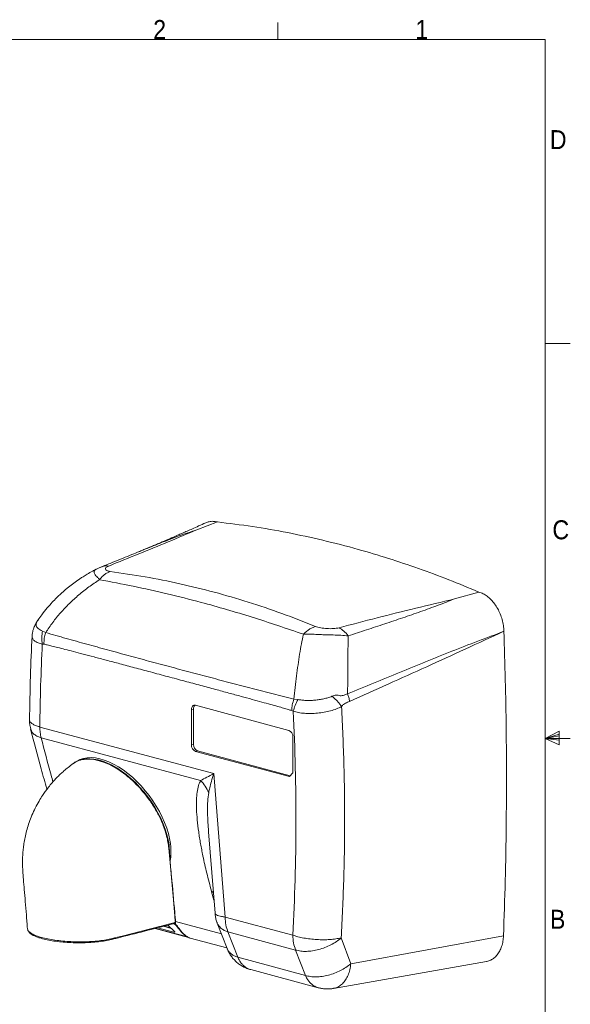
# Model space of a CAD drawing. Header units: millimetres. Extents: x 5 to 273, y 7 to 200.
# Tile 11 of 11: x 204 to 273, y 76 to 199. Entities that reach past the tile are written whole.
import ezdxf

# ---------------------------------------------------------------- set-up
doc = ezdxf.new("R2010")
doc.units = ezdxf.units.MM
doc.styles.add('SLDTEXTSTYLE0', font='GOTHIC.TTF', dxfattribs={"width": 0.913})

msp = doc.modelspace()

# ---------------------------------------------------------------- linework, layer by layer
at = {"color": 7, "linetype": 'Continuous', "lineweight": 0}
for p, q in [((236.4844, 196.675), (236.4844, 198.8289)), ((8.3801, 196.675), (270.0001, 196.675)), ((270.0001, 9.9587), (270.0001, 196.675)), ((270.0001, 158.5487), (273.1751, 158.5487)), ((270.0001, 109.0187), (271.7571, 109.9161)), ((271.7571, 109.9161), (271.7571, 108.2059)), ((271.7571, 109.5389), (270.0001, 109.0187)), ((271.7571, 109.3267), (270.0001, 109.0187)), ((271.7571, 108.7844), (270.0001, 109.0187)), ((271.7571, 108.7844), (270.0001, 109.0187)), ((271.7571, 108.2059), (270.0001, 109.0187)), ((270.0001, 109.0187), (273.1751, 109.0187))]:
    msp.add_line(p, q, dxfattribs=at)
at = {"color": 7, "linetype": 'Continuous', "lineweight": 15}
for p, q in [((226.3209, 135.185), (228.8888, 136.1623)), ((213.716, 130.2462), (213.6896, 130.2349)), ((214.217, 130.4898), (213.7111, 130.2568)), ((214.1987, 130.4501), (214.3693, 130.522)), ((261.6985, 127.3722), (258.6597, 126.5211)), ((207.3431, 122.2903), (206.9499, 122.4855)), ((205.6484, 121.8708), (205.6405, 121.8344)), ((207.1215, 120.8448), (206.9162, 120.8563)), ((239.015, 113.8949), (238.4961, 113.9441)), ((225.6361, 112.6257), (225.8906, 112.6939)), ((225.6361, 108.1939), (225.6361, 112.6257)), ((225.8906, 112.6939), (225.8906, 108.2621)), ((226.131, 113.1675), (237.869, 110.0228)), ((238.4163, 112.4171), (238.211, 112.5156)), ((206.6066, 110.4456), (228.4415, 104.5958)), ((226.7789, 103.7378), (206.7803, 109.0956)), ((238.364, 109.2157), (238.364, 104.6876)), ((225.8906, 108.2621), (225.6361, 108.1939)), ((226.131, 107.3868), (226.3856, 107.455)), ((226.3856, 107.455), (238.0398, 104.3327)), ((237.9397, 104.2232), (226.131, 107.3868)), ((211.0022, 106.0191), (210.8153, 105.8801)), ((214.4333, 106.1294), (214.3581, 106.1549)), ((228.4415, 104.5958), (229.8654, 86.6138)), ((238.364, 104.6876), (237.9397, 104.2232)), ((227.7824, 97.3051), (228.5904, 87.1)), ((228.1466, 89.8575), (228.1704, 89.7709)), ((229.8654, 86.6138), (238.3534, 84.3398)), ((223.4103, 84.715), (221.3761, 85.2599)), ((222.1245, 85.4502), (223.0822, 85.1936)), ((222.6518, 85.5843), (223.4789, 84.8336)), ((228.872, 85.8626), (230.1013, 82.6785)), ((221.0677, 85.1815), (225.2523, 84.0604)), ((225.0118, 84.1907), (224.4222, 84.7259)), ((224.9375, 84.2243), (225.2523, 84.0604)), ((238.7053, 82.4758), (230.2173, 84.7498)), ((230.2173, 84.7498), (231.4466, 81.5656)), ((245.6318, 80.752), (244.4242, 84.0002)), ((264.7905, 84.2672), (245.6318, 80.752)), ((225.4733, 83.9654), (230.081, 82.731)), ((231.4466, 81.5656), (239.9339, 79.2918)), ((238.7053, 82.4758), (239.9339, 79.2918)), ((243.4557, 77.6559), (262.649, 81.0317)), ((233.0674, 80.0131), (241.5547, 77.7392))]:
    msp.add_line(p, q, dxfattribs=at)
at = {"color": 8, "linetype": 'Continuous', "lineweight": 15}
for p, q in [((228.3785, 89.7767), (228.1466, 89.8575)), ((228.1704, 89.7709), (228.4614, 88.7299)), ((228.1704, 89.7709), (228.3848, 89.6962)), ((223.0201, 85.25), (222.2006, 85.4696)), ((223.4365, 85.808), (223.7268, 85.5445)), ((229.3987, 84.4984), (223.6446, 86.04)), ((225.16, 84.1084), (221.1123, 85.1929)), ((223.4759, 84.8363), (223.4103, 84.715)), ((225.0054, 84.1925), (224.9376, 84.225))]:
    msp.add_line(p, q, dxfattribs=at)
at = {"color": 7, "linetype": 'Continuous', "lineweight": 15, "flags": 128}
for points in [[(225.6361, 112.6257), (225.6456, 112.7547), (225.6737, 112.8737), (225.7195, 112.978), (225.781, 113.0637), (225.8561, 113.1275), (225.9416, 113.1669), (226.0345, 113.1804), (226.131, 113.1675)], [(210.8153, 105.8801), (211.0572, 106.041), (211.4585, 106.2379), (211.8968, 106.3755), (212.3687, 106.4527), (212.8704, 106.4688), (213.398, 106.4239), (213.9475, 106.3181), (214.5145, 106.1524), (215.0945, 105.928), (215.683, 105.6467), (216.2755, 105.3107), (216.8673, 104.9227), (217.4537, 104.4855), (218.0302, 104.0028), (218.5923, 103.4783), (219.1355, 102.916), (219.6555, 102.3204), (220.1485, 101.6961), (220.6104, 101.048), (221.0377, 100.3812), (221.4269, 99.7009), (221.7752, 99.0124), (222.0797, 98.3212), (222.338, 97.6326), (222.5482, 96.952)], [(211.0022, 106.0191), (211.2441, 106.1799), (211.6454, 106.3769), (212.0837, 106.5144), (212.5556, 106.5916), (213.0573, 106.6078), (213.585, 106.5628), (214.1344, 106.4571), (214.7014, 106.2913), (215.2814, 106.067), (215.87, 105.7857), (216.4625, 105.4497), (217.0542, 105.0616), (217.6407, 104.6245), (218.2172, 104.1418), (218.7792, 103.6172), (219.3224, 103.0549), (219.8425, 102.4593), (220.3354, 101.835), (220.7973, 101.1869), (221.2246, 100.5201), (221.6139, 99.8398), (221.9621, 99.1514), (222.2666, 98.4601), (222.525, 97.7715), (222.7352, 97.0909)], [(223.6205, 85.9205), (223.6063, 86.0774), (223.5496, 86.7049), (223.3229, 89.215), (222.7771, 95.258)], [(215.7175, 83.9111), (215.9979, 83.9824), (217.1193, 84.2675), (221.6047, 85.408), (221.661, 85.4223), (223.0806, 85.7832), (223.4354, 85.8734), (223.5242, 85.896), (223.5685, 85.9073), (223.6129, 85.9185), (223.6205, 85.9205)], [(223.4103, 84.715), (223.4613, 84.7039), (223.5022, 84.7008), (223.5313, 84.7056), (223.5475, 84.7183), (223.5503, 84.7384), (223.5394, 84.765), (223.5153, 84.7971), (223.4789, 84.8336)], [(215.6164, 83.7963), (215.6011, 83.7957), (215.5773, 83.7992)]]:
    msp.add_lwpolyline(points, dxfattribs=at)
at = {"color": 7, "linetype": 'Continuous', "lineweight": 15}
for centre, radius, start, end in [((226.4804, 112.7379), 0.5914, 132.058826, 184.266798), ((237.5378, 109.2643), 0.8276, 356.636503, 66.408122), ((226.4623, 108.1453), 0.8276, 176.636504, 246.408121), ((226.7168, 108.2135), 0.8276, 176.636504, 246.408121), ((214.751, 94.6462), 8.131, 357.284099, 16.473716), ((215.5743, 94.8868), 7.4925, 350.813545, 17.108581)]:
    msp.add_arc(centre, radius, start, end, dxfattribs=at)
at = {"color": 8, "linetype": 'Continuous', "lineweight": 15}
for centre, radius, start, end in [((222.7511, 95.3083), 0.0566, 297.313075, 357.270086), ((223.5965, 85.9693), 0.0544, 296.156488, 0.79862), ((215.5927, 83.9192), 0.1251, 280.942612, 356.31518)]:
    msp.add_arc(centre, radius, start, end, dxfattribs=at)
at = {"color": 7, "linetype": 'Continuous', "lineweight": 15}
for points, knots in [([(227.4254, 136.0621), (227.126, 135.9278), (226.5658, 135.6764), (225.7839, 135.3281), (225.1152, 135.0317), (224.5562, 134.7852), (224.1019, 134.5857), (223.7182, 134.4179), (223.1736, 134.1805), (222.441, 133.863), (221.6482, 133.5233), (220.9955, 133.2464), (220.52, 133.0462), (220.0749, 132.8603), (219.6309, 132.6764), (219.2935, 132.5378), (219.1019, 132.4601), (219.0772, 132.4501)], [0, 0, 0, 0, 0.10376326, 0.19409599, 0.27135773, 0.33586527, 0.38788826, 0.42858959, 0.46742761, 0.57681229, 0.69095168, 0.7531046, 0.81657496, 0.86839484, 0.9212829, 0.98985031, 1, 1, 1, 1]), ([(228.8888, 136.1623), (228.7123, 136.197), (228.3594, 136.2664), (227.8633, 136.2281), (227.566, 136.11), (227.4276, 136.0551)], [0, 0, 0, 0, 0.348253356, 0.6965187, 1, 1, 1, 1]), ([(228.8888, 136.1623), (230.355, 135.9846), (233.2888, 135.6289), (237.7049, 134.8531), (242.1287, 133.9002), (246.343, 132.8088), (250.3448, 131.6157), (254.1335, 130.3447), (257.9203, 128.9452), (260.4391, 127.8966), (261.6985, 127.3722)], [0, 0, 0, 0, 0.134528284, 0.26918835, 0.403716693, 0.538377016, 0.653616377, 0.768855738, 0.884427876, 1, 1, 1, 1]), ([(215.2619, 130.6403), (216.5151, 131.1457), (219.021, 132.156), (222.7299, 133.6702), (225.1253, 134.6806), (226.3209, 135.185)], [0, 0, 0, 0, 0.3338371, 0.66747442, 1, 1, 1, 1]), ([(220.5938, 133.0625), (220.5703, 133.0528), (220.3362, 132.9569), (219.8389, 132.7539), (219.0498, 132.4324), (218.1036, 132.0484), (216.9991, 131.6018), (215.7352, 131.0925), (214.8367, 130.7321), (214.3614, 130.5415)], [0, 0, 0, 0, 0.01147138, 0.11417263, 0.24167665, 0.39400011, 0.57115587, 0.77315398, 1, 1, 1, 1]), ([(220.5944, 133.0606), (220.3649, 132.9694), (219.8537, 132.7662), (219.3534, 132.5616), (219.0777, 132.4489)], [0, 0, 0, 0, 0.44907202, 1, 1, 1, 1]), ([(213.686, 130.2419), (213.5374, 130.1659), (213.1565, 129.9711), (212.6095, 129.6533), (212.0891, 129.3331), (211.6919, 129.0736), (211.247, 128.7704), (210.7006, 128.3747), (210.1546, 127.9446), (209.7263, 127.5847), (209.4152, 127.3121), (209.0745, 127.001), (208.6547, 126.5982), (208.1256, 126.0554), (207.5037, 125.3563), (206.89, 124.6014), (206.5173, 124.057), (206.3538, 123.8183)], [0, 0, 0, 0, 0.0510609, 0.13084667, 0.19306234, 0.23755093, 0.27557404, 0.35714916, 0.44297329, 0.48709319, 0.52740257, 0.56884168, 0.62745042, 0.70435781, 0.7993442, 0.91203421, 1, 1, 1, 1]), ([(214.1047, 128.9263), (214.203, 129.0457), (214.4004, 129.2851), (214.7304, 129.5727), (215.0764, 129.806), (215.3169, 129.9049), (215.4365, 129.954)], [0, 0, 0, 0, 0.25005959, 0.50156562, 0.75227769, 1, 1, 1, 1]), ([(215.4365, 129.954), (215.3484, 129.9696), (215.1723, 130.0009), (214.9379, 130.0933), (214.7876, 130.2348), (214.8516, 130.4005), (215.031, 130.5387), (215.1849, 130.6064), (215.2619, 130.6403)], [0, 0, 0, 0, 0.12507747, 0.25027946, 0.50001237, 0.74967556, 0.874771, 1, 1, 1, 1]), ([(241.1837, 123.056), (239.7916, 123.6108), (237.0072, 124.7206), (232.7604, 126.1441), (228.4796, 127.3939), (224.1642, 128.4471), (219.8224, 129.3246), (216.8983, 129.7442), (215.4365, 129.954)], [0, 0, 0, 0, 0.16663243, 0.33331447, 0.50000027, 0.66668578, 0.83336767, 1, 1, 1, 1]), ([(207.3431, 122.2903), (207.6308, 122.7189), (208.2098, 123.5816), (209.2097, 124.7959), (210.3033, 125.9512), (211.4922, 127.0296), (212.7568, 128.0338), (213.6552, 128.6287), (214.1047, 128.9263)], [0, 0, 0, 0, 0.16291502, 0.3279272, 0.49462606, 0.66254835, 0.8311839, 1, 1, 1, 1]), ([(214.1047, 128.9263), (215.5125, 128.6601), (218.3282, 128.1278), (222.5835, 127.1765), (226.4914, 126.1907), (230.0499, 125.1965), (233.2565, 124.2273), (236.4659, 123.1902), (238.6148, 122.4447), (239.6892, 122.0719)], [0, 0, 0, 0, 0.16666581, 0.33333171, 0.49999761, 0.6249983, 0.74999896, 0.8749995, 1, 1, 1, 1]), ([(264.8402, 122.4498), (264.823, 122.6942), (264.7885, 123.1832), (264.6267, 123.9189), (264.3867, 124.6292), (264.0702, 125.2973), (263.6854, 125.9015), (263.2451, 126.4279), (262.7602, 126.8554), (262.2404, 127.1898), (261.881, 127.3108), (261.6985, 127.3722)], [0, 0, 0, 0, 0.11066259, 0.2213288, 0.33199728, 0.44267424, 0.55346512, 0.66426443, 0.77497777, 0.88569571, 1, 1, 1, 1]), ([(258.6597, 126.5211), (257.0283, 126.1334), (253.76, 125.3569), (248.9395, 124.1405), (245.7461, 123.3144), (244.1489, 122.9012)], [0, 0, 0, 0, 0.33252566, 0.66616292, 1, 1, 1, 1]), ([(245.3026, 121.8761), (246.0685, 122.1253), (247.6003, 122.6239), (249.8848, 123.3811), (252.1556, 124.1465), (254.3944, 124.924), (256.6119, 125.7119), (257.9772, 126.2514), (258.6597, 126.5211)], [0, 0, 0, 0, 0.16666936, 0.33333847, 0.5000091, 0.66667503, 0.83334989, 1, 1, 1, 1]), ([(206.3617, 123.8465), (206.2674, 123.6997), (206.0653, 123.3853), (205.8307, 122.8469), (205.6721, 122.3269), (205.6551, 121.9998), (205.6484, 121.8708)], [0, 0, 0, 0, 0.23561667, 0.50479589, 0.80471614, 1, 1, 1, 1]), ([(206.9499, 122.4855), (206.9028, 122.2189), (206.8084, 121.6855), (206.8803, 121.1327), (206.9162, 120.8563)], [0, 0, 0, 0, 0.49999983, 1, 1, 1, 1]), ([(207.3431, 122.2903), (207.2746, 122.0514), (207.138, 121.5743), (207.127, 121.0877), (207.1215, 120.8448)], [0, 0, 0, 0, 0.50091875, 1, 1, 1, 1]), ([(238.4961, 113.9441), (237.6225, 114.1621), (235.8754, 114.598), (233.2669, 115.2778), (230.6597, 115.9557), (228.0564, 116.6402), (225.4559, 117.3287), (222.8583, 118.0221), (220.2636, 118.7198), (217.6717, 119.4224), (215.0828, 120.1289), (212.4978, 120.8421), (209.9141, 121.5533), (208.2001, 122.0446), (207.3431, 122.2903)], [0, 0, 0, 0, 0.0833296, 0.16666409, 0.24999813, 0.33333221, 0.41666628, 0.50000036, 0.58333444, 0.66666852, 0.75000259, 0.83333669, 0.9166705, 1, 1, 1, 1]), ([(241.1837, 123.056), (241.0542, 123.0088), (240.7952, 122.9143), (240.4115, 122.6906), (240.0379, 122.4156), (239.8055, 122.1865), (239.6892, 122.0719)], [0, 0, 0, 0, 0.24999912, 0.49999978, 0.75000038, 1, 1, 1, 1]), ([(244.1489, 122.9012), (244.0387, 122.8762), (243.8182, 122.8263), (243.3087, 122.7766), (242.6319, 122.775), (241.971, 122.8509), (241.4864, 122.9511), (241.2846, 123.0211), (241.1837, 123.056)], [0, 0, 0, 0, 0.12514287, 0.25033853, 0.50001221, 0.74973528, 0.87493066, 1, 1, 1, 1]), ([(245.3026, 121.8761), (245.1214, 122.0963), (244.7591, 122.5368), (244.3523, 122.7797), (244.1489, 122.9012)], [0, 0, 0, 0, 0.50000022, 1, 1, 1, 1]), ([(264.8402, 122.4498), (262.6553, 121.6244), (258.2856, 119.9736), (251.7424, 117.3029), (247.393, 115.5099), (245.2183, 114.6134)], [0, 0, 0, 0, 0.33333172, 0.66666747, 1, 1, 1, 1]), ([(245.4842, 113.6669), (248.708, 115.1087), (255.1542, 117.9918), (261.6119, 120.964), (264.8402, 122.4498)], [0, 0, 0, 0, 0.50009482, 1, 1, 1, 1]), ([(264.7905, 84.2672), (264.8693, 86.57), (265.0268, 91.1763), (265.14, 97.8177), (265.1754, 104.1751), (265.1364, 110.2471), (265.0328, 116.3377), (264.9044, 120.4122), (264.8402, 122.4498)], [0, 0, 0, 0, 0.182637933, 0.365335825, 0.523903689, 0.682510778, 0.841235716, 1, 1, 1, 1]), ([(205.6339, 121.8349), (205.5581, 120.1632), (205.399, 116.6555), (205.3454, 113.114), (205.3174, 111.2603)], [0, 0, 0, 0, 0.476554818, 1, 1, 1, 1]), ([(238.4961, 113.9441), (238.5479, 114.4359), (238.6521, 115.4257), (238.8221, 116.8624), (239.0055, 118.2615), (239.2074, 119.6044), (239.4294, 120.8878), (239.6026, 121.6771), (239.6892, 122.0719)], [0, 0, 0, 0, 0.16291504, 0.3279272, 0.49462606, 0.66254809, 0.83118394, 1, 1, 1, 1]), ([(239.6892, 122.0719), (239.9123, 122.0872), (240.3584, 122.1178), (241.0468, 122.0792), (241.7539, 122.0428), (242.5536, 122.0076), (243.437, 121.9896), (244.3883, 121.9741), (244.9979, 121.9087), (245.3026, 121.8761)], [0, 0, 0, 0, 0.124982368, 0.250016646, 0.375035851, 0.500055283, 0.666680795, 0.833361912, 1, 1, 1, 1]), ([(245.3026, 121.8761), (245.2945, 121.5345), (245.2782, 120.8503), (245.2737, 119.7158), (245.2717, 118.5154), (245.2659, 117.2544), (245.2513, 115.9545), (245.2293, 115.0583), (245.2183, 114.6134)], [0, 0, 0, 0, 0.16799522, 0.33645021, 0.50457698, 0.67164101, 0.8369738, 1, 1, 1, 1]), ([(206.9162, 120.8563), (206.8398, 119.1295), (206.6869, 115.6753), (206.6334, 112.189), (206.6066, 110.4456)], [0, 0, 0, 0, 0.4999251, 1, 1, 1, 1]), ([(238.211, 112.5156), (238.0694, 112.5585), (237.7336, 112.6603), (237.1507, 112.8278), (236.4068, 113.0387), (235.5011, 113.2914), (234.4329, 113.5866), (233.2037, 113.9237), (231.8137, 114.3027), (230.2734, 114.7207), (228.5849, 115.1773), (226.7499, 115.6718), (224.7598, 116.2067), (222.658, 116.7704), (220.5493, 117.3347), (218.5384, 117.8717), (216.6866, 118.3649), (214.9937, 118.8142), (213.4598, 119.2198), (212.0849, 119.5815), (210.869, 119.8995), (209.8121, 120.1737), (208.9142, 120.4043), (208.1753, 120.5907), (207.5954, 120.7347), (207.2618, 120.8122), (207.1215, 120.8448)], [0, 0, 0, 0, 0.01366107, 0.0324131, 0.05625682, 0.08544452, 0.11980619, 0.15934197, 0.20405191, 0.25393607, 0.30796594, 0.36698693, 0.43099907, 0.50000239, 0.5697947, 0.63447307, 0.6940375, 0.74848804, 0.79782471, 0.84204753, 0.88115656, 0.91515187, 0.94403361, 0.96780192, 0.98645714, 1, 1, 1, 1]), ([(238.4961, 113.9441), (238.4176, 113.7083), (238.2607, 113.2367), (238.2275, 112.756), (238.211, 112.5156)], [0, 0, 0, 0, 0.49999861, 1, 1, 1, 1]), ([(238.4163, 112.4171), (238.4801, 112.6668), (238.6077, 113.1661), (238.8793, 113.652), (239.015, 113.8949)], [0, 0, 0, 0, 0.50000003, 1, 1, 1, 1]), ([(243.2703, 114.2974), (243.1035, 114.2348), (242.77, 114.1097), (242.2269, 113.9777), (241.671, 113.8722), (241.1071, 113.8035), (240.5477, 113.7734), (240.0051, 113.7791), (239.4851, 113.8117), (239.1717, 113.8672), (239.0151, 113.8949)], [0, 0, 0, 0, 0.12500037, 0.25000156, 0.37500225, 0.49999989, 0.62499742, 0.75000036, 0.87500247, 1, 1, 1, 1]), ([(245.2183, 114.6134), (245.0729, 114.5571), (244.8547, 114.4726), (244.5553, 114.3862), (244.3157, 114.3373), (244.0609, 114.4448), (243.6995, 114.4571), (243.442, 114.3613), (243.2703, 114.2974)], [0, 0, 0, 0, 0.25041045, 0.37570418, 0.50034264, 0.62539663, 0.75020755, 1, 1, 1, 1]), ([(244.4744, 113.0311), (244.3963, 113.1381), (244.2401, 113.3521), (243.9492, 113.6771), (243.627, 113.9969), (243.3892, 114.1972), (243.2703, 114.2974)], [0, 0, 0, 0, 0.24999845, 0.50000038, 0.75000281, 1, 1, 1, 1]), ([(244.4744, 113.0311), (244.5446, 113.1223), (244.6844, 113.3038), (245.045, 113.4676), (245.3083, 113.5871), (245.4842, 113.6669)], [0, 0, 0, 0, 0.25105858, 0.49957202, 1, 1, 1, 1]), ([(245.2183, 114.6134), (245.2761, 114.4562), (245.3915, 114.1418), (245.4533, 113.8252), (245.4842, 113.6669)], [0, 0, 0, 0, 0.49999953, 1, 1, 1, 1]), ([(238.3534, 84.3398), (238.4605, 86.6511), (238.6744, 91.2709), (238.7667, 98.2742), (238.7058, 105.3194), (238.5128, 110.0502), (238.4163, 112.4171)], [0, 0, 0, 0, 0.25013722, 0.49998418, 0.74983906, 1, 1, 1, 1]), ([(244.4744, 113.0311), (244.2643, 112.9242), (243.844, 112.7104), (243.0927, 112.4684), (242.2866, 112.2867), (241.4459, 112.1735), (240.605, 112.1298), (239.7982, 112.156), (239.0463, 112.2439), (238.6263, 112.3594), (238.4163, 112.4171)], [0, 0, 0, 0, 0.12500484, 0.25000675, 0.37500794, 0.50000772, 0.62500688, 0.75000545, 0.87500252, 1, 1, 1, 1]), ([(244.4243, 84.0002), (244.5438, 86.3906), (244.7829, 91.1713), (244.8819, 98.4158), (244.8079, 105.7002), (244.5856, 110.5875), (244.4744, 113.0311)], [0, 0, 0, 0, 0.24999997, 0.49999998, 0.74999999, 1, 1, 1, 1]), ([(205.3258, 111.3257), (205.3235, 111.2417), (205.3164, 110.9828), (205.3592, 110.6009), (205.4313, 110.312), (205.4611, 110.1929)], [0, 0, 0, 0, 0.21996887, 0.67849293, 1, 1, 1, 1]), ([(205.4561, 110.1895), (205.8862, 108.5266), (206.5343, 106.0206), (207.2564, 103.495), (207.4993, 102.6452)], [0, 0, 0, 0, 0.663527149, 1, 1, 1, 1]), ([(206.6066, 110.4456), (206.614, 110.2099), (206.6288, 109.7384), (206.7298, 109.3099), (206.7803, 109.0956)], [0, 0, 0, 0, 0.49999989, 1, 1, 1, 1]), ([(214.3086, 106.1358), (213.9934, 106.226), (213.3228, 106.4179), (212.3774, 106.4416), (211.4939, 106.2838), (211.0193, 105.9967), (210.7896, 105.8577)], [0, 0, 0, 0, 0.228484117, 0.486092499, 0.751161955, 1, 1, 1, 1]), ([(210.7889, 105.8587), (210.5772, 105.704), (210.1768, 105.4115), (209.6571, 104.9729), (209.2204, 104.5761), (208.8434, 104.2076), (208.4445, 103.7905), (208.0251, 103.3157), (207.624, 102.818), (207.2608, 102.3292), (206.8946, 101.7964), (206.4703, 101.1143), (206.0212, 100.2883), (205.608, 99.3901), (205.2671, 98.4978), (204.9983, 97.6381), (204.796, 96.8218), (204.6461, 96.0427), (204.542, 95.3141), (204.4758, 94.6408), (204.4373, 93.9773), (204.4265, 93.2392), (204.4663, 92.3449), (204.5498, 91.2618), (204.6666, 89.9839), (204.7907, 88.5005), (204.9243, 86.8659), (205.0111, 85.7243), (205.0549, 85.1475)], [0, 0, 0, 0, 0.03481259, 0.06583989, 0.08987312, 0.11278559, 0.13544744, 0.16606536, 0.19618111, 0.21940409, 0.24626643, 0.28174274, 0.32550066, 0.36990593, 0.41191744, 0.45165728, 0.48918593, 0.52404672, 0.55617009, 0.58558142, 0.61237715, 0.64311236, 0.68211733, 0.72948729, 0.78539635, 0.85019066, 0.92429269, 1, 1, 1, 1]), ([(214.5134, 106.0756), (214.8845, 105.9313), (215.6158, 105.6469), (216.7465, 104.9613), (217.8478, 104.1187), (218.9133, 103.1082), (219.892, 101.9813), (220.7736, 100.7487), (221.516, 99.4697), (222.1123, 98.1574), (222.4128, 97.2402), (222.5911, 96.5392), (222.6426, 96.2703), (222.6838, 96.0552)], [0, 0, 0, 0, 0.10504801, 0.20702876, 0.31196051, 0.41406072, 0.51912644, 0.62115505, 0.72616138, 0.82781865, 0.93246023, 0.94595795, 1, 1, 1, 1]), ([(228.4415, 104.5958), (228.1429, 104.4421), (227.5455, 104.1345), (227.0344, 103.87), (226.7789, 103.7378)], [0, 0, 0, 0, 0.49999992, 1, 1, 1, 1]), ([(228.4415, 104.5958), (228.3341, 104.2637), (228.1398, 103.6629), (227.9339, 102.873), (227.8388, 102.4183), (227.7976, 102.2213)], [0, 0, 0, 0, 0.411863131, 0.745194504, 1, 1, 1, 1]), ([(228.1466, 89.8575), (227.9448, 90.6145), (227.552, 92.0878), (227.1937, 93.6759), (226.9963, 94.6415), (226.9189, 95.0351), (226.8456, 95.4231), (226.7766, 95.8054), (226.7117, 96.1822), (226.651, 96.5532), (226.5944, 96.9187), (226.4851, 97.6708), (226.3533, 98.7537), (226.2565, 100.0969), (226.2462, 101.2677), (226.3275, 102.2618), (226.4857, 103.0946), (226.6848, 103.5314), (226.7788, 103.7378)], [0, 0, 0, 0, 0.15011868, 0.29214231, 0.31911435, 0.34578728, 0.37216336, 0.39824522, 0.42403542, 0.44953663, 0.47475169, 0.4996835, 0.60590429, 0.70233963, 0.78935912, 0.86746593, 0.93735603, 1, 1, 1, 1]), ([(227.7976, 102.2213), (227.671, 102.492), (227.4179, 103.0332), (226.9919, 103.5029), (226.7789, 103.7378)], [0, 0, 0, 0, 0.499999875, 1, 1, 1, 1]), ([(222.8138, 95.3053), (222.8109, 95.3366), (222.7909, 95.5527), (222.7548, 95.7765), (222.7239, 95.968)], [0, 0, 0, 0, 0.14481956, 1, 1, 1, 1]), ([(223.6509, 85.9701), (223.614, 86.3773), (223.4405, 88.2941), (223.2068, 90.9616), (222.9515, 93.6112), (222.8652, 94.7864), (222.8075, 95.2269), (222.8004, 95.2811)], [0, 0, 0, 0, 0.13127607, 0.61789496, 0.86120436, 0.98291053, 1, 1, 1, 1]), ([(228.5954, 87.1005), (228.5967, 87.0643), (228.6042, 86.8564), (228.6804, 86.4809), (228.774, 86.1027), (228.8602, 85.9042), (228.8773, 85.865)], [0, 0, 0, 0, 0.08530826, 0.4903085, 0.89931059, 1, 1, 1, 1]), ([(229.8654, 86.6138), (229.8807, 86.2771), (229.9113, 85.6036), (230.1153, 85.0344), (230.2173, 84.7498)], [0, 0, 0, 0, 0.49999952, 1, 1, 1, 1]), ([(215.6154, 83.8009), (215.6157, 83.801), (215.8092, 83.8425), (216.1855, 83.9412), (218.8319, 84.6092), (221.2918, 85.2367), (223.5496, 85.8126)], [0, 0, 0, 0, 0.0001008, 0.06737153, 0.14402271, 1, 1, 1, 1]), ([(223.6197, 85.6674), (223.6037, 85.6842), (223.5668, 85.7229), (223.5127, 85.7689), (223.4663, 85.7977), (223.4464, 85.8046), (223.4365, 85.808)], [0, 0, 0, 0, 0.29303557, 0.67220192, 0.83802266, 1, 1, 1, 1]), ([(223.5492, 85.8145), (223.5541, 85.8152), (223.5756, 85.818), (223.6085, 85.8416), (223.638, 85.8808), (223.6524, 85.9259), (223.6507, 85.9558), (223.6498, 85.9702)], [0, 0, 0, 0, 0.07220416, 0.31604289, 0.55727698, 0.78847241, 1, 1, 1, 1]), ([(223.6186, 85.6663), (223.6406, 85.6441), (223.7289, 85.555), (223.9645, 85.2303), (224.1696, 84.9731), (224.3243, 84.7792)], [0, 0, 0, 0, 0.07555855, 0.30290242, 1, 1, 1, 1]), ([(205.0616, 85.1456), (205.0664, 85.0978), (205.0777, 84.9849), (205.1653, 84.8188), (205.3066, 84.6452), (205.5117, 84.4762), (205.78, 84.3128), (206.1113, 84.1598), (206.3823, 84.0526), (206.5557, 84.0008), (206.5844, 83.9922)], [0, 0, 0, 0, 0.0926501, 0.21888908, 0.35499621, 0.50317609, 0.65759894, 0.81453037, 0.96925748, 1, 1, 1, 1]), ([(215.5773, 83.7992), (215.3312, 83.7428), (214.8389, 83.63), (213.97, 83.5054), (213.0344, 83.4191), (212.0466, 83.3746), (211.0354, 83.3742), (210.0257, 83.4168), (209.0491, 83.5031), (208.1338, 83.6303), (207.2998, 83.7938), (206.8423, 83.9293), (206.6136, 83.997)], [0, 0, 0, 0, 0.099063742, 0.198132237, 0.297158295, 0.396188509, 0.496135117, 0.596084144, 0.696904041, 0.797723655, 0.89886204, 1, 1, 1, 1]), ([(224.3208, 84.7832), (224.4219, 84.6732), (224.6249, 84.4523), (224.8355, 84.2988), (224.9412, 84.2218)], [0, 0, 0, 0, 0.49824624, 1, 1, 1, 1]), ([(225.475, 83.9714), (225.4388, 83.9769), (225.3925, 83.984), (225.2225, 84.0786), (225.1071, 84.1392), (225.0054, 84.1925)], [0, 0, 0, 0, 0.298373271, 0.382489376, 1, 1, 1, 1]), ([(238.3534, 84.3398), (238.5616, 84.2705), (238.978, 84.1318), (239.7229, 83.9697), (240.5229, 83.849), (241.3591, 83.777), (242.1991, 83.7553), (243.0106, 83.7858), (243.7736, 83.8635), (244.2074, 83.9547), (244.4242, 84.0002)], [0, 0, 0, 0, 0.12499995, 0.25000011, 0.3749998, 0.49999968, 0.62499982, 0.74999975, 0.87500006, 1, 1, 1, 1]), ([(238.3534, 84.3398), (238.3687, 84.003), (238.3993, 83.3296), (238.6033, 82.7604), (238.7053, 82.4758)], [0, 0, 0, 0, 0.49999952, 1, 1, 1, 1]), ([(244.4242, 84.0002), (244.228, 83.8409), (243.8355, 83.5223), (243.1366, 83.112), (242.3862, 82.772), (241.6021, 82.516), (240.8132, 82.3524), (240.0485, 82.2895), (239.3268, 82.3198), (238.9125, 82.4238), (238.7053, 82.4758)], [0, 0, 0, 0, 0.12499259, 0.2500045, 0.37499817, 0.49999983, 0.62500033, 0.74999695, 0.87500378, 1, 1, 1, 1]), ([(262.648, 81.039), (262.6709, 81.0406), (262.861, 81.0538), (263.1979, 81.1957), (263.6351, 81.4659), (264.0181, 81.8607), (264.3327, 82.3458), (264.5729, 82.9213), (264.7373, 83.5621), (264.7728, 84.0324), (264.7905, 84.2672)], [0, 0, 0, 0, 0.01893321, 0.15699461, 0.29906894, 0.43696494, 0.57886292, 0.71672224, 0.85856986, 1, 1, 1, 1]), ([(230.1078, 82.6809), (230.1381, 82.5991), (230.2267, 82.36), (230.4317, 81.9862), (230.7176, 81.5645), (231.0567, 81.1761), (231.4417, 80.8269), (231.8686, 80.5224), (232.3331, 80.2724), (232.7364, 80.1026), (232.9889, 80.0407), (233.0695, 80.0209)], [0, 0, 0, 0, 0.0632099, 0.18481621, 0.30792679, 0.43229355, 0.55774589, 0.68417896, 0.81155248, 0.93988791, 1, 1, 1, 1]), ([(239.9339, 79.2918), (240.1403, 79.2381), (240.5529, 79.1306), (241.2708, 79.0927), (242.031, 79.1478), (242.8156, 79.3025), (243.5961, 79.5489), (244.3436, 79.8802), (245.0417, 80.281), (245.4351, 80.595), (245.6318, 80.752)], [0, 0, 0, 0, 0.12500003, 0.24999982, 0.37499995, 0.5000001, 0.62499995, 0.74999997, 0.87499981, 1, 1, 1, 1]), ([(241.5563, 77.7444), (241.6885, 77.7105), (241.9909, 77.6329), (242.4777, 77.5863), (242.9817, 77.5857), (243.3051, 77.6362), (243.4549, 77.6596)], [0, 0, 0, 0, 0.21342231, 0.48814695, 0.76302362, 1, 1, 1, 1])]:
    msp.add_open_spline(points, degree=3, knots=knots, dxfattribs=at)
at = {"color": 8, "linetype": 'Continuous', "lineweight": 15}
for points, knots in [([(226.3209, 135.185), (225.5679, 134.9342), (224.0617, 134.4326), (222.1983, 133.7026), (221.053, 133.2441), (220.5944, 133.0606)], [0, 0, 0, 0, 0.37484275, 0.74974128, 1, 1, 1, 1]), ([(213.6896, 130.2349), (213.664, 130.2255), (213.5577, 130.1861), (213.4467, 130.0218), (213.4051, 129.8173), (213.4861, 129.616), (213.6365, 129.4228), (213.8587, 129.2174), (214.0227, 129.0233), (214.1047, 128.9263)], [0, 0, 0, 0, 0.059750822, 0.247808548, 0.435807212, 0.576860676, 0.717915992, 0.858985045, 1, 1, 1, 1]), ([(214.3693, 130.522), (214.4192, 130.5448), (214.6905, 130.669), (215.0051, 130.6532), (215.2619, 130.6403)], [0, 0, 0, 0, 0.18369876, 1, 1, 1, 1]), ([(206.95, 122.4855), (206.844, 122.5282), (206.6319, 122.6134), (206.4019, 122.7818), (206.2391, 122.9651), (206.1535, 123.1678), (206.1492, 123.3896), (206.2105, 123.6084), (206.3065, 123.7555), (206.3495, 123.8214)], [0, 0, 0, 0, 0.14681842, 0.29364229, 0.44046745, 0.58728702, 0.7341051, 0.88092713, 1, 1, 1, 1]), ([(205.6405, 121.8344), (205.6361, 121.8165), (205.6053, 121.6919), (205.7051, 121.4837), (205.9499, 121.2233), (206.3525, 121.0032), (206.7283, 120.9053), (206.9162, 120.8563)], [0, 0, 0, 0, 0.04039652, 0.28029757, 0.5202015, 0.76010138, 1, 1, 1, 1]), ([(205.3259, 111.3259), (205.3233, 111.3175), (205.2963, 111.2316), (205.3978, 111.0656), (205.6416, 110.8387), (206.0434, 110.6265), (206.4189, 110.5059), (206.6066, 110.4456)], [0, 0, 0, 0, 0.0263727, 0.26978053, 0.51318148, 0.75660093, 1, 1, 1, 1]), ([(206.7803, 109.0956), (206.5889, 109.163), (206.2062, 109.2976), (205.798, 109.5964), (205.5413, 109.8975), (205.492, 110.1149), (205.4737, 110.1958)], [0, 0, 0, 0, 0.27834895, 0.5566985, 0.83504811, 1, 1, 1, 1]), ([(208.2569, 103.5701), (208.1774, 103.851), (207.6534, 105.7014), (207.181, 107.5379), (206.7803, 109.0956)], [0, 0, 0, 0, 0.15176876, 1, 1, 1, 1]), ([(222.7771, 95.258), (222.7508, 95.5068), (222.6981, 96.0071), (222.4907, 96.9493), (222.1215, 98.0918), (221.5264, 99.4074), (220.7703, 100.713), (219.8877, 101.9483), (218.889, 103.0997), (217.8218, 104.1117), (216.6957, 104.9813), (215.5696, 105.6417), (214.7584, 106.0289), (214.3586, 106.1239), (214.3086, 106.1358)], [0, 0, 0, 0, 0.05955705, 0.11975076, 0.21453608, 0.31211504, 0.4072435, 0.50515065, 0.60034329, 0.69830286, 0.7933848, 0.89121822, 0.98639644, 1, 1, 1, 1]), ([(227.7848, 97.3053), (227.7756, 97.4123), (227.7339, 97.896), (227.6812, 98.8004), (227.6426, 99.9807), (227.6541, 101.1535), (227.7498, 101.8654), (227.7976, 102.2213)], [0, 0, 0, 0, 0.06260696, 0.28294664, 0.53449962, 0.7672841, 1, 1, 1, 1]), ([(229.8654, 86.6138), (229.7098, 86.635), (229.3985, 86.6775), (229.0412, 86.766), (228.7797, 86.8702), (228.622, 86.9824), (228.6053, 87.0635), (228.5976, 87.1007)], [0, 0, 0, 0, 0.20634686, 0.41269378, 0.61904084, 0.82538808, 1, 1, 1, 1]), ([(223.5492, 85.8137), (223.5602, 85.8175), (223.5842, 85.8258), (223.6092, 85.861), (223.6188, 85.8965), (223.6203, 85.918), (223.6205, 85.9205)], [0, 0, 0, 0, 0.28070301, 0.61016074, 0.95425074, 1, 1, 1, 1]), ([(224.4158, 84.7276), (224.3021, 84.8686), (224.1041, 85.1141), (223.8677, 85.4664), (223.6937, 85.6822), (223.6093, 85.7793), (223.564, 85.8127), (223.5592, 85.8162)], [0, 0, 0, 0, 0.43516575, 0.75763382, 0.88211126, 0.98754378, 1, 1, 1, 1]), ([(228.8744, 85.8638), (228.876, 85.857), (228.9101, 85.7195), (229.0699, 85.4857), (229.3577, 85.1778), (229.7404, 84.9247), (230.0583, 84.8081), (230.2173, 84.7498)], [0, 0, 0, 0, 0.01277712, 0.25958281, 0.50638848, 0.75319431, 1, 1, 1, 1]), ([(205.06, 85.1479), (205.0791, 85.0653), (205.1192, 84.8926), (205.3981, 84.6365), (205.8379, 84.3855), (206.432, 84.1561), (207.1708, 83.951), (208.021, 83.7804), (208.9716, 83.6455), (209.9755, 83.5522), (211.0231, 83.5009), (212.0628, 83.4941), (213.0881, 83.5317), (214.0494, 83.6135), (214.9515, 83.7366), (215.4598, 83.8524), (215.7175, 83.9111)], [0, 0, 0, 0, 0.067087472, 0.140372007, 0.211435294, 0.284549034, 0.355873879, 0.429283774, 0.500388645, 0.573544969, 0.644045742, 0.716560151, 0.786414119, 0.858257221, 0.928121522, 1, 1, 1, 1]), ([(224.3268, 84.7815), (224.3352, 84.7712), (224.3568, 84.7447), (224.3934, 84.7341), (224.4158, 84.7276)], [0, 0, 0, 0, 0.38788368, 1, 1, 1, 1]), ([(231.4466, 81.5656), (231.2965, 81.6201), (230.9963, 81.7292), (230.6298, 81.9627), (230.3431, 82.2443), (230.1694, 82.4877), (230.1218, 82.6454), (230.1108, 82.6819)], [0, 0, 0, 0, 0.232453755, 0.464907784, 0.697361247, 0.929815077, 1, 1, 1, 1]), ([(231.4466, 81.5656), (231.5133, 81.424), (231.6466, 81.1407), (231.9021, 80.7808), (232.1927, 80.4752), (232.5191, 80.2378), (232.8134, 80.0839), (233.0047, 80.0377), (233.0698, 80.022)], [0, 0, 0, 0, 0.18127699, 0.36255498, 0.54383251, 0.72510991, 0.90638765, 1, 1, 1, 1]), ([(245.6318, 80.752), (245.5958, 80.4978), (245.5237, 79.9894), (245.2921, 79.3064), (244.9785, 78.7129), (244.5853, 78.2294), (244.1261, 77.8852), (243.741, 77.6976), (243.5074, 77.6765), (243.4533, 77.6716)], [0, 0, 0, 0, 0.15870043, 0.31736024, 0.4760642, 0.63474422, 0.79343255, 0.95211716, 1, 1, 1, 1]), ([(239.9339, 79.2918), (240.0006, 79.1501), (240.1339, 78.8669), (240.3894, 78.5069), (240.6801, 78.2013), (241.0064, 77.964), (241.3008, 77.81), (241.492, 77.7638), (241.5572, 77.7481)], [0, 0, 0, 0, 0.1812681, 0.3625372, 0.54380583, 0.72507434, 0.9063432, 1, 1, 1, 1])]:
    msp.add_open_spline(points, degree=3, knots=knots, dxfattribs=at)

# ---------------------------------------------------------------- texts
at = {"color": 7, "linetype": 'Continuous', "lineweight": 0, "char_height": 2.3813, "attachment_point": 1, "style": 'SLDTEXTSTYLE0'}
for s, insert in [('2', (220.8348, 199.1238)), ('1', (253.7327, 199.1238)), ('D', (270.6064, 185.3101)), ('C', (270.9282, 136.3736)), ('B', (270.6181, 87.5244))]:
    msp.add_mtext(s, dxfattribs=dict(at, insert=insert))

doc.saveas('drawing.dxf')
